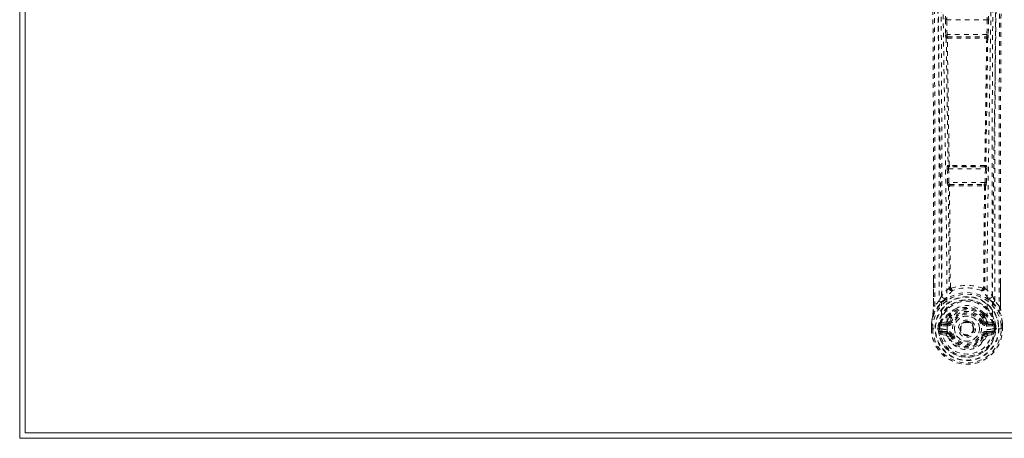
# Model space of a CAD drawing. Header units: inches. Extents: x 23.4 to 64.9, y 13.6 to 55.1.
# Tile 1 of 5: x 23.4 to 44.9, y 13.6 to 22.8. Entities that reach past the tile are written whole.
import ezdxf

# ---------------------------------------------------------------- set-up
doc = ezdxf.new("R2010")
doc.units = ezdxf.units.IN
doc.header["$MEASUREMENT"] = 0
doc.linetypes.add('SLD-Dashed', pattern=[0.075, 0.05, -0.025])
doc.linetypes.add('SLD-Solid', pattern=[0])

msp = doc.modelspace()

# ---------------------------------------------------------------- linework, layer by layer
at = {"color": 7, "linetype": 'SLD-Solid', "lineweight": 15}
for p, q in [((23.378, 13.639), (23.378, 55.139)), ((23.496, 55.021), (23.496, 13.757)), ((23.496, 13.757), (23.496, 55.021)), ((64.878, 13.639), (23.378, 13.639)), ((23.496, 13.757), (64.76, 13.757)), ((64.76, 13.757), (23.496, 13.757))]:
    msp.add_line(p, q, dxfattribs=at)
at = {"color": 7, "linetype": 'SLD-Dashed', "lineweight": 0}
for p, q in [((43.654, 22.802), (43.661, 22.475)), ((43.684, 22.803), (44.572, 22.803)), ((43.691, 22.476), (43.684, 22.803)), ((44.572, 22.803), (44.565, 22.476)), ((44.602, 22.802), (44.594, 22.475)), ((44.565, 22.476), (43.691, 22.476)), ((43.703, 22.43), (43.701, 22.431)), ((43.701, 22.431), (44.555, 22.431)), ((44.555, 22.431), (44.552, 22.43)), ((43.671, 22.4), (43.673, 22.399)), ((44.585, 22.4), (44.582, 22.399)), ((43.695, 19.536), (43.703, 19.241)), ((43.714, 19.614), (43.703, 19.611)), ((43.725, 19.537), (44.531, 19.537)), ((43.732, 19.242), (43.725, 19.537)), ((43.733, 19.582), (43.744, 19.585)), ((44.522, 19.582), (43.733, 19.582)), ((43.743, 19.608), (43.743, 19.608)), ((44.511, 19.585), (44.522, 19.582)), ((44.531, 19.537), (44.523, 19.242)), ((44.541, 19.614), (44.552, 19.611)), ((44.56, 19.536), (44.553, 19.241)), ((43.703, 19.241), (43.704, 19.213)), ((44.523, 19.242), (43.732, 19.242)), ((43.75, 19.196), (43.746, 19.197)), ((43.746, 19.197), (44.51, 19.197)), ((44.51, 19.197), (44.505, 19.196)), ((44.553, 19.241), (44.551, 19.213)), ((43.716, 19.166), (43.72, 19.165)), ((43.72, 19.165), (43.74, 16.945)), ((43.764, 16.943), (43.744, 19.163)), ((43.75, 19.168), (43.75, 19.168)), ((44.512, 19.163), (44.492, 16.943)), ((44.535, 19.165), (44.515, 16.945)), ((44.539, 19.166), (44.535, 19.165)), ((43.392, 16.534), (43.392, 17.108)), ((44.864, 17.141), (44.864, 16.534)), ((43.736, 16.928), (43.736, 16.928)), ((43.763, 16.943), (43.763, 16.942)), ((44.492, 16.942), (44.492, 16.943)), ((44.519, 16.928), (44.519, 16.928)), ((43.518, 16.65), (43.421, 16.534)), ((44.834, 16.534), (44.738, 16.65)), ((43.67, 16.186), (43.554, 16.164)), ((43.741, 16.301), (43.697, 16.208)), ((43.741, 16.339), (43.741, 16.301)), ((43.746, 16.363), (43.758, 16.383)), ((43.795, 16.284), (43.754, 16.197)), ((43.754, 16.197), (43.781, 16.186)), ((43.765, 16.336), (43.765, 16.298)), ((44.501, 16.197), (44.461, 16.284)), ((44.474, 16.186), (44.501, 16.197)), ((44.491, 16.298), (44.491, 16.336)), ((44.498, 16.383), (44.51, 16.363)), ((44.501, 16.197), (44.513, 16.178)), ((44.514, 16.339), (44.514, 16.301)), ((44.586, 16.186), (44.702, 16.164)), ((44.875, 16.338), (44.878, 16.32)), ((43.348, 16.036), (43.349, 16.114)), ((43.348, 16.036), (43.352, 16.036)), ((43.349, 16.114), (43.349, 16.114)), ((43.35, 16.161), (43.35, 16.165)), ((43.35, 16.113), (43.352, 16.164)), ((43.35, 16.115), (43.35, 16.036)), ((43.405, 16.036), (43.352, 16.036)), ((43.378, 16.113), (43.378, 16.036)), ((43.574, 16.036), (43.405, 16.036)), ((43.499, 16.036), (43.5, 16.109)), ((43.5, 16.11), (43.529, 16.108)), ((43.5, 16.109), (43.5, 16.11)), ((43.529, 16.107), (43.529, 16.036)), ((43.534, 16.036), (43.529, 16.036)), ((43.53, 16.109), (43.533, 16.134)), ((43.53, 16.108), (43.535, 16.128)), ((43.535, 16.112), (43.534, 16.036)), ((43.534, 16.036), (43.534, 16.036)), ((43.535, 16.128), (43.535, 16.112)), ((43.544, 16.154), (43.541, 16.15)), ((43.544, 16.154), (43.554, 16.164)), ((43.544, 16.154), (43.544, 16.154)), ((43.554, 16.164), (43.554, 16.164)), ((43.554, 16.164), (43.554, 16.164)), ((43.57, 16.131), (43.699, 16.156)), ((43.57, 16.131), (43.57, 16.101)), ((43.699, 16.131), (43.57, 16.131)), ((43.699, 16.101), (43.57, 16.101)), ((43.574, 16.036), (43.574, 16.036)), ((43.582, 15.979), (43.582, 15.949)), ((43.582, 15.979), (43.699, 15.979)), ((43.699, 16.156), (43.699, 16.131)), ((43.699, 16.101), (43.699, 16.131)), ((43.699, 15.979), (43.699, 15.949)), ((43.971, 16.04), (43.972, 16.055)), ((43.971, 16.031), (43.971, 16.04)), ((44.556, 16.156), (44.686, 16.131)), ((44.556, 16.156), (44.556, 16.131)), ((44.686, 16.131), (44.556, 16.131)), ((44.556, 16.101), (44.556, 16.131)), ((44.686, 16.101), (44.556, 16.101)), ((44.556, 15.979), (44.556, 15.949)), ((44.556, 15.979), (44.673, 15.979)), ((44.673, 15.949), (44.673, 15.979)), ((44.682, 16.036), (44.827, 16.036)), ((44.682, 16.036), (44.682, 16.036)), ((44.686, 16.101), (44.686, 16.131)), ((44.711, 16.154), (44.702, 16.164)), ((44.714, 16.15), (44.711, 16.154)), ((44.72, 16.128), (44.721, 16.112)), ((44.726, 16.108), (44.72, 16.128)), ((44.721, 16.112), (44.721, 16.036)), ((44.721, 16.036), (44.727, 16.036)), ((44.726, 16.108), (44.756, 16.11)), ((44.727, 16.036), (44.726, 16.107)), ((44.756, 16.11), (44.756, 16.108)), ((44.756, 16.108), (44.756, 16.036)), ((44.827, 16.036), (44.85, 16.036)), ((44.85, 16.036), (44.903, 16.036)), ((44.878, 16.036), (44.877, 16.113)), ((44.903, 16.036), (44.907, 16.036)), ((44.906, 16.161), (44.906, 16.165)), ((44.906, 16.036), (44.906, 16.115)), ((44.907, 16.114), (44.907, 16.114)), ((44.907, 16.036), (44.907, 16.114)), ((43.552, 15.913), (43.671, 15.89)), ((43.699, 15.929), (43.582, 15.949)), ((43.582, 15.949), (43.699, 15.949)), ((43.699, 15.929), (43.699, 15.949)), ((43.704, 15.863), (43.759, 15.886)), ((43.759, 15.886), (43.756, 15.892)), ((43.781, 15.895), (43.759, 15.886)), ((44.497, 15.886), (44.474, 15.895)), ((44.673, 15.949), (44.556, 15.929)), ((44.556, 15.929), (44.556, 15.949)), ((44.556, 15.949), (44.673, 15.949)), ((44.584, 15.89), (44.703, 15.913))]:
    msp.add_line(p, q, dxfattribs=at)
at = {"color": 7, "linetype": 'SLD-Dashed', "lineweight": 0, "flags": 128}
for points in [[(43.392, 17.108), (43.392, 20.782), (43.372, 25.032), (43.347, 29.281), (43.321, 33.531)], [(43.421, 16.534), (43.425, 17.87), (43.425, 19.224), (43.422, 20.602), (43.418, 21.928), (43.412, 23.294), (43.405, 24.66), (43.397, 25.961), (43.39, 27.114), (43.385, 27.92), (43.377, 29.245), (43.37, 30.388), (43.363, 31.478), (43.357, 32.526), (43.351, 33.532)], [(43.44, 33.437), (43.437, 30.994), (43.441, 28.553), (43.455, 26.112), (43.481, 23.674), (43.509, 21.761), (43.539, 19.849), (43.564, 17.941), (43.574, 16.036)], [(44.816, 33.437), (44.818, 30.994), (44.814, 28.553), (44.8, 26.112), (44.774, 23.674), (44.747, 21.761), (44.717, 19.849), (44.692, 17.941), (44.682, 16.036)], [(44.905, 33.532), (44.899, 32.596), (44.893, 31.624), (44.887, 30.616), (44.882, 29.847), (44.882, 29.745), (44.881, 29.642), (44.88, 29.539), (44.88, 29.436), (44.879, 29.333), (44.878, 29.208), (44.876, 28.842), (44.874, 28.507), (44.872, 28.203), (44.87, 27.932), (44.867, 27.424), (44.864, 26.98), (44.86, 26.322), (44.857, 25.723), (44.854, 25.181), (44.85, 24.573), (44.847, 23.953), (44.841, 22.755), (44.836, 21.479), (44.832, 20.247), (44.83, 19.006), (44.831, 17.756), (44.834, 16.534)], [(44.935, 33.531), (44.909, 29.281), (44.883, 25.032), (44.863, 20.782), (44.864, 17.141)], [(43.691, 16.018), (43.681, 17.954), (43.654, 19.893), (43.622, 21.835), (43.592, 23.779), (43.569, 25.725), (43.552, 28.276), (43.546, 30.828), (43.548, 33.382)], [(44.707, 33.382), (44.709, 30.944), (44.705, 28.508), (44.689, 26.073), (44.661, 23.641), (44.632, 21.731), (44.6, 19.824), (44.574, 17.92), (44.565, 16.018)], [(43.447, 32.465), (43.451, 31.853), (43.455, 31.207), (43.459, 30.524), (43.463, 29.807), (43.468, 29.065), (43.469, 28.965), (43.469, 28.865), (43.47, 28.764), (43.47, 28.663), (43.471, 28.561), (43.472, 28.432), (43.474, 28.047), (43.476, 27.704), (43.478, 27.404), (43.48, 27.146), (43.481, 27.003), (43.482, 26.878), (43.482, 26.77), (43.483, 26.68), (43.483, 26.606), (43.484, 26.549), (43.484, 26.419), (43.486, 26.244), (43.489, 25.722), (43.492, 25.24), (43.493, 25.01), (43.494, 24.791), (43.496, 24.582), (43.497, 24.322), (43.499, 24.06), (43.5, 23.804), (43.501, 23.555), (43.507, 22.436), (43.512, 21.246), (43.516, 20.106), (43.519, 18.951), (43.519, 17.788), (43.518, 16.65)], [(43.507, 32.465), (43.531, 28.539), (43.555, 24.612), (43.574, 20.687), (43.577, 16.761)], [(44.678, 16.761), (44.681, 20.687), (44.7, 24.612), (44.724, 28.539), (44.748, 32.465)], [(44.738, 16.65), (44.736, 17.408), (44.736, 18.202), (44.737, 19.032), (44.739, 19.899), (44.741, 20.75), (44.744, 21.467), (44.747, 22.152), (44.751, 22.888), (44.755, 23.674), (44.756, 23.916), (44.757, 24.161), (44.759, 24.411), (44.76, 24.629), (44.761, 24.806), (44.762, 24.991), (44.763, 25.185), (44.765, 25.388), (44.767, 25.797), (44.77, 26.238), (44.773, 26.709), (44.773, 26.802), (44.773, 26.825), (44.774, 26.842), (44.774, 26.865), (44.774, 26.895), (44.774, 26.93), (44.774, 26.972), (44.775, 27.118), (44.777, 27.311), (44.778, 27.512), (44.779, 27.747), (44.781, 28.015), (44.782, 28.129), (44.782, 28.249), (44.783, 28.374), (44.784, 28.504), (44.784, 28.587), (44.785, 28.667), (44.79, 29.502), (44.795, 30.306), (44.8, 31.068), (44.804, 31.788), (44.808, 32.465)], [(43.684, 22.803), (43.678, 22.803), (43.673, 22.803), (43.668, 22.803), (43.664, 22.803), (43.66, 22.803), (43.657, 22.802), (43.655, 22.802), (43.654, 22.802)], [(44.602, 22.802), (44.601, 22.802), (44.598, 22.802), (44.596, 22.803), (44.592, 22.803), (44.587, 22.803), (44.583, 22.803), (44.577, 22.803), (44.572, 22.803)], [(43.691, 22.476), (43.681, 22.475), (43.671, 22.475), (43.664, 22.475), (43.661, 22.475)], [(43.663, 22.475), (43.662, 22.461), (43.662, 22.456)], [(44.594, 22.475), (44.591, 22.475), (44.585, 22.475), (44.575, 22.475), (44.565, 22.476)], [(44.593, 22.456), (44.593, 22.461), (44.592, 22.475)], [(43.673, 22.399), (43.694, 21.006), (43.714, 19.614)], [(43.703, 22.43), (43.696, 22.429), (43.69, 22.426), (43.685, 22.422), (43.683, 22.417), (43.683, 22.411), (43.685, 22.406), (43.69, 22.401), (43.696, 22.397)], [(43.702, 22.402), (43.701, 22.402), (43.7, 22.402), (43.698, 22.401), (43.696, 22.397)], [(43.737, 19.612), (43.717, 21.004), (43.696, 22.397)], [(44.56, 22.397), (44.539, 21.004), (44.518, 19.612)], [(44.582, 22.399), (44.562, 21.006), (44.541, 19.614)], [(44.56, 22.397), (44.566, 22.401), (44.57, 22.406), (44.572, 22.411), (44.572, 22.417), (44.57, 22.422), (44.566, 22.426), (44.559, 22.429), (44.552, 22.43)], [(43.725, 19.537), (43.719, 19.536), (43.714, 19.536), (43.709, 19.536), (43.705, 19.536), (43.701, 19.536), (43.698, 19.536), (43.696, 19.536), (43.695, 19.536)], [(43.737, 19.612), (43.732, 19.609), (43.728, 19.605), (43.726, 19.601), (43.726, 19.596), (43.728, 19.592), (43.732, 19.588), (43.738, 19.586), (43.744, 19.585)], [(44.511, 19.585), (44.518, 19.586), (44.523, 19.588), (44.527, 19.592), (44.529, 19.596), (44.529, 19.601), (44.527, 19.605), (44.523, 19.609), (44.518, 19.612)], [(44.513, 19.608), (44.514, 19.608), (44.514, 19.608), (44.516, 19.609), (44.518, 19.612)], [(44.56, 19.536), (44.559, 19.536), (44.557, 19.536), (44.554, 19.536), (44.55, 19.536), (44.546, 19.536), (44.541, 19.536), (44.536, 19.536), (44.531, 19.537)], [(43.732, 19.242), (43.722, 19.242), (43.713, 19.242), (43.706, 19.241), (43.703, 19.241)], [(43.75, 19.196), (43.743, 19.195), (43.737, 19.192), (43.733, 19.188), (43.73, 19.183), (43.731, 19.177), (43.733, 19.171), (43.737, 19.166), (43.744, 19.163)], [(44.512, 19.163), (44.518, 19.166), (44.522, 19.171), (44.525, 19.177), (44.525, 19.183), (44.523, 19.188), (44.518, 19.192), (44.512, 19.195), (44.505, 19.196)], [(44.553, 19.241), (44.549, 19.241), (44.542, 19.242), (44.533, 19.242), (44.523, 19.242)], [(43.75, 19.168), (43.749, 19.168), (43.748, 19.167), (43.746, 19.166), (43.744, 19.163)], [(44.512, 19.163), (44.509, 19.166), (44.508, 19.167), (44.507, 19.168), (44.506, 19.168)], [(43.395, 17.108), (43.394, 16.865), (43.393, 16.534)], [(44.862, 16.534), (44.861, 16.812), (44.86, 17.052), (44.86, 17.142)], [(43.736, 16.928), (43.651, 16.849), (43.577, 16.761)], [(43.736, 16.928), (43.738, 16.917), (43.743, 16.908), (43.749, 16.902), (43.757, 16.899), (43.765, 16.9), (43.773, 16.905), (43.779, 16.912), (43.784, 16.922)], [(44.472, 16.922), (44.476, 16.912), (44.483, 16.905), (44.49, 16.9), (44.498, 16.899), (44.506, 16.902), (44.513, 16.908), (44.517, 16.917), (44.519, 16.928)], [(44.519, 16.928), (44.604, 16.849), (44.678, 16.761)], [(43.379, 16.331), (43.459, 16.486), (43.56, 16.609)], [(43.655, 16.697), (43.665, 16.706), (43.67, 16.712)], [(44.6, 16.697), (44.591, 16.706), (44.585, 16.712)], [(44.696, 16.609), (44.796, 16.486), (44.876, 16.331)], [(43.383, 16.364), (43.388, 16.418), (43.392, 16.534)], [(43.392, 16.534), (43.391, 16.534), (43.393, 16.534), (43.395, 16.534), (43.398, 16.534), (43.403, 16.534), (43.408, 16.534), (43.414, 16.534), (43.421, 16.534)], [(43.888, 16.478), (43.835, 16.449), (43.758, 16.382)], [(44.498, 16.383), (44.42, 16.449), (44.366, 16.478)], [(44.864, 16.534), (44.864, 16.534), (44.863, 16.534), (44.86, 16.534), (44.857, 16.534), (44.853, 16.534), (44.847, 16.534), (44.841, 16.534), (44.834, 16.534)], [(43.379, 16.331), (43.363, 16.257), (43.35, 16.165)], [(43.35, 16.161), (43.362, 16.249), (43.377, 16.32)], [(43.377, 16.32), (43.381, 16.34), (43.383, 16.364)], [(43.379, 16.331), (43.378, 16.326), (43.377, 16.32)], [(43.697, 16.208), (43.684, 16.191), (43.67, 16.186)], [(43.741, 16.339), (43.745, 16.363), (43.746, 16.363)], [(43.809, 16.174), (43.803, 16.177), (43.798, 16.179), (43.794, 16.181), (43.789, 16.182), (43.786, 16.184), (43.783, 16.185), (43.782, 16.186), (43.781, 16.186)], [(44.447, 16.174), (44.452, 16.177), (44.457, 16.179), (44.462, 16.181), (44.466, 16.182), (44.469, 16.184), (44.472, 16.185), (44.474, 16.186), (44.474, 16.186)], [(44.51, 16.363), (44.51, 16.363), (44.514, 16.339)], [(44.514, 16.301), (44.537, 16.259), (44.558, 16.208)], [(44.558, 16.208), (44.572, 16.191), (44.586, 16.186)], [(44.878, 16.32), (44.878, 16.326), (44.876, 16.331)], [(44.906, 16.165), (44.892, 16.257), (44.876, 16.331)], [(44.906, 16.161), (44.893, 16.249), (44.878, 16.32)], [(43.378, 16.113), (43.372, 16.114), (43.366, 16.114), (43.36, 16.114), (43.356, 16.114), (43.352, 16.114), (43.349, 16.114), (43.348, 16.114), (43.349, 16.114)], [(43.378, 16.036), (43.371, 16.036), (43.365, 16.036), (43.36, 16.036), (43.355, 16.036), (43.351, 16.036), (43.349, 16.036), (43.348, 16.036), (43.348, 16.036)], [(43.35, 16.165), (43.351, 16.166), (43.351, 16.167), (43.352, 16.166), (43.352, 16.164), (43.353, 16.156), (43.354, 16.152), (43.355, 16.15), (43.356, 16.15), (43.36, 16.149), (43.362, 16.148), (43.363, 16.147), (43.364, 16.145), (43.365, 16.138), (43.366, 16.134), (43.369, 16.129), (43.374, 16.122), (43.377, 16.118), (43.378, 16.114)], [(43.529, 16.108), (43.53, 16.108), (43.53, 16.108)], [(43.57, 16.101), (43.551, 16.104), (43.535, 16.112)], [(43.54, 15.962), (43.559, 15.975), (43.582, 15.979)], [(43.691, 16.018), (43.697, 15.939), (43.722, 15.862), (43.763, 15.791), (43.818, 15.73), (43.885, 15.681), (43.961, 15.644), (44.043, 15.622), (44.128, 15.614), (44.212, 15.622), (44.294, 15.644), (44.37, 15.681), (44.437, 15.73), (44.493, 15.791), (44.534, 15.862), (44.558, 15.939), (44.565, 16.018)], [(44.673, 15.979), (44.696, 15.975), (44.716, 15.962)], [(44.721, 16.112), (44.704, 16.104), (44.686, 16.101)], [(44.726, 16.108), (44.726, 16.108), (44.726, 16.108)], [(44.877, 16.114), (44.879, 16.118), (44.887, 16.129), (44.889, 16.134), (44.889, 16.139), (44.89, 16.143), (44.891, 16.145), (44.892, 16.147), (44.896, 16.148), (44.899, 16.149), (44.901, 16.15), (44.902, 16.151), (44.902, 16.155), (44.903, 16.164), (44.904, 16.165), (44.904, 16.166), (44.905, 16.166), (44.906, 16.165)], [(44.877, 16.113), (44.883, 16.114), (44.89, 16.114), (44.895, 16.114), (44.9, 16.114), (44.903, 16.114), (44.906, 16.114), (44.907, 16.114), (44.907, 16.114)], [(44.907, 16.036), (44.908, 16.036), (44.907, 16.036), (44.904, 16.036), (44.9, 16.036), (44.896, 16.036), (44.89, 16.036), (44.884, 16.036), (44.878, 16.036)], [(43.809, 15.906), (43.803, 15.904), (43.798, 15.902), (43.794, 15.9), (43.789, 15.898), (43.786, 15.897), (43.783, 15.896), (43.782, 15.895), (43.781, 15.895)], [(44.447, 15.906), (44.452, 15.904), (44.457, 15.902), (44.462, 15.9), (44.466, 15.898), (44.469, 15.897), (44.472, 15.896), (44.474, 15.895), (44.474, 15.895)]]:
    msp.add_lwpolyline(points, dxfattribs=at)
at = {"color": 7, "linetype": 'SLD-Dashed', "lineweight": 0}
for radius in [0.7, 0.69, 0.623, 0.32, 0.275, 0.188, 0.156, 0.142, 0.14, 0.138]:
    msp.add_circle((44.128, 16.04), radius, dxfattribs=at)
for centre, radius, start, end in [((43.851, 22.824), 0.198, 164.4388, 186.2874), ((44.405, 22.824), 0.198, 353.7121, 15.5617), ((43.757, 22.816), 0.0749, 154.6894, 189.9442), ((44.498, 22.816), 0.0749, 350.0553, 25.3111), ((43.852, 22.462), 0.192, 176.0948, 198.839), ((43.701, 22.401), 0.0301, 90.5534, 181.1115), ((43.765, 22.468), 0.0743, 174.2803, 210.3323), ((44.491, 22.468), 0.0743, 329.6674, 5.7199), ((44.554, 22.401), 0.0301, 358.8887, 89.4464), ((44.403, 22.462), 0.192, 341.1616, 3.9045), ((43.703, 22.4), 0.0301, 90.5741, 181.1117), ((43.691, 22.482), 0.0847, 257.7436, 273.1653), ((43.739, 22.408), 0.038, 146.4382, 189.1747), ((44.128, 56.29), 33.891, 269.2799, 270.7201), ((43.707, 22.457), 0.0278, 261.0399, 270.7095), ((44.128, 56.121), 33.694, 269.2856, 270.7144), ((44.548, 22.454), 0.025, 268.7674, 279.4925), ((44.516, 22.408), 0.038, 350.8245, 33.5615), ((44.552, 22.4), 0.0301, 358.8883, 89.4259), ((44.553, 22.396), 0.00679, 14.3905, 84.5333), ((44.564, 22.482), 0.0847, 266.8347, 282.2563), ((43.843, 19.557), 0.149, 158.9502, 188.1476), ((43.733, 19.612), 0.0301, 181.7872, 269.2442), ((43.733, 19.691), 0.0785, 256.0036, 273.0818), ((43.744, 19.615), 0.0301, 181.892, 269.2001), ((43.781, 19.549), 0.0582, 146.234, 192.459), ((43.743, 19.614), 0.00598, 196.9211, 263.9349), ((43.775, 19.604), 0.0331, 172.9657, 213.616), ((44.127, -15.875), 35.485, 89.377, 90.6206), ((43.748, 19.56), 0.0253, 89.4178, 98.4892), ((44.128, -13.814), 33.401, 89.3485, 90.6515), ((44.48, 19.604), 0.0331, 326.3835, 7.0335), ((44.508, 19.558), 0.0276, 81.8864, 90.2155), ((44.511, 19.615), 0.0301, 270.7999, 358.1079), ((44.522, 19.691), 0.0785, 266.9181, 283.9964), ((44.522, 19.612), 0.0301, 270.7708, 358.1978), ((44.474, 19.549), 0.0582, 347.5396, 33.7674), ((44.413, 19.557), 0.149, 351.8521, 21.0503), ((43.787, 19.209), 0.0829, 176.9554, 210.9222), ((43.746, 19.167), 0.0301, 90.8706, 181.4283), ((43.75, 19.166), 0.0301, 90.9058, 181.4447), ((43.791, 19.235), 0.0589, 172.9923, 219.8316), ((43.792, 19.174), 0.0426, 150.0945, 188.6236), ((43.754, 19.225), 0.0296, 261.2475, 271.1036), ((44.128, 52.984), 33.791, 269.368, 270.632), ((44.501, 19.229), 0.0332, 269.442, 278.2141), ((44.463, 19.174), 0.0426, 351.3758, 29.9051), ((44.505, 19.166), 0.0301, 358.5554, 89.0941), ((44.464, 19.235), 0.0589, 320.1685, 7.0075), ((44.509, 19.167), 0.0301, 358.5718, 89.1293), ((44.468, 19.209), 0.0829, 329.0785, 3.0442), ((43.739, 19.239), 0.0768, 255.6054, 273.1202), ((44.127, 53.119), 33.954, 269.3631, 270.6385), ((44.516, 19.239), 0.0768, 266.8798, 284.3946), ((44.128, 16.04), 0.788, 9.1184, 170.8816), ((44.395, 16.204), 0.885, 130.8582, 144.9885), ((43.711, 16.943), 0.0299, 329.4661, 4.3737), ((43.797, 16.931), 0.0608, 183.3101, 288.1477), ((43.761, 17.017), 0.0746, 254.2322, 272.2094), ((43.789, 16.948), 0.026, 193.3968, 258.5581), ((44.128, 16.023), 0.963, 69.0616, 110.948), ((43.869, 16.944), 0.0884, 194.2816, 232.8738), ((44.128, 16.092), 0.841, 68.2527, 111.7503), ((43.861, 16.204), 0.885, 35.0117, 49.1435), ((44.458, 16.931), 0.0608, 251.8523, 356.6898), ((44.386, 16.944), 0.0884, 307.1345, 345.7101), ((44.468, 16.947), 0.0249, 279.8088, 348.1849), ((44.495, 17.017), 0.0746, 267.7957, 285.77), ((44.543, 16.942), 0.0278, 174.3058, 211.8662), ((44.128, 16.04), 0.753, 5.5815, 174.4205), ((44.128, 16.04), 0.632, 6.2981, 173.7019), ((49.684, 13.433), 6.955, 151.4124, 152.4554), ((44.212, 17.329), 0.972, 224.3615, 227.8193), ((44.128, 16.04), 0.602, 6.4998, 169.3934), ((45.096, 15.039), 2.196, 130.9802, 134.3673), ((43.638, 16.764), 0.0608, 182.1741, 301.9473), ((44.618, 16.764), 0.0608, 238.0541, 357.8225), ((43.16, 15.039), 2.196, 45.6323, 49.0206), ((38.586, 13.441), 6.939, 27.5434, 28.5889), ((44.043, 17.329), 0.972, 312.1807, 315.6385), ((39.684, 17.199), 3.796, 346.776, 349.9164), ((40.297, 16.632), 3.097, 355.0393, 358.2136), ((44.128, 16.03), 0.451, 36.3983, 143.6019), ((44.128, 16.008), 0.498, 44.711, 135.289), ((44.128, 16.04), 0.376, 22.774, 157.226), ((44.128, 16.045), 0.41, 35.7165, 144.3051), ((44.128, 16.074), 0.47, 59.4272, 120.6383), ((48.57, 17.199), 3.795, 190.0832, 193.2247), ((47.716, 16.62), 2.855, 181.7277, 185.6804), ((46.188, 16.511), 1.325, 179.0044, 187.5059), ((43.984, 15.956), 0.483, 117.9637, 155.8047), ((43.93, 15.948), 0.434, 115.8001, 150.152), ((43.7, 16.186), 0.0299, 180.8838, 268.8996), ((43.728, 16.214), 0.031, 189.9989, 328.1919), ((43.694, 16.221), 0.0647, 274.7235, 338.8813), ((43.699, 16.22), 0.089, 270, 337.226), ((43.762, 16.411), 0.0746, 253.766, 271.8363), ((43.762, 16.372), 0.0744, 253.7094, 271.8377), ((43.772, 16.304), 0.0305, 185.9509, 319.0156), ((43.801, 16.394), 0.0441, 194.61, 232.9524), ((43.796, 16.336), 0.0316, 134.5895, 179.2881), ((43.798, 16.331), 0.0466, 224.3545, 266.1368), ((44.128, 16.04), 0.346, 22.774, 157.226), ((44.128, 16.04), 0.275, 360, 180), ((44.128, 16.04), 0.157, 65.0098, 110.1679), ((44.484, 16.304), 0.0305, 220.9362, 354.0465), ((44.458, 16.33), 0.0463, 273.689, 315.7317), ((44.556, 16.22), 0.089, 202.774, 270), ((44.455, 16.394), 0.0441, 307.0485, 345.3916), ((44.459, 16.336), 0.0316, 0.7147, 45.411), ((44.493, 16.411), 0.0746, 268.1564, 286.2414), ((44.493, 16.372), 0.0743, 268.1509, 286.3017), ((44.265, 15.95), 0.491, 24.671, 61.722), ((44.528, 16.214), 0.031, 211.7534, 350.0613), ((44.557, 16.21), 0.0542, 216.2195, 269.3857), ((44.325, 15.948), 0.435, 29.8476, 64.1932), ((44.556, 16.186), 0.0299, 271.0989, 359.1176), ((44.128, 16.04), 0.78, 180, 359.6863), ((44.128, 16.04), 0.78, 180.3208, 359.6784), ((44.153, 16.119), 0.804, 177.0458, 180.3854), ((44.128, 16.04), 0.75, 180.321, 359.679), ((44.128, 16.04), 0.629, 180.4094, 359.5862), ((44.128, 16.04), 0.599, 180.4095, 359.5861), ((44.128, 16.04), 0.593, 180.4056, 187.6091), ((43.641, 16.113), 0.107, 159.3714, 171.8167), ((43.744, 15.989), 0.206, 187.6616, 201.6567), ((43.569, 16.162), 0.0305, 202.2054, 270.9895), ((43.684, 16.377), 0.358, 252.1172, 271.0939), ((44.128, 16.036), 0.554, 180.0503, 359.9569), ((43.699, 16.22), 0.119, 270, 337.2266), ((43.699, 15.86), 0.119, 22.774, 90.0002), ((44.128, 16.04), 0.275, 180, 0), ((44.556, 16.22), 0.119, 202.7735, 269.9999), ((44.556, 15.86), 0.119, 89.9998, 157.2259), ((44.567, 16.407), 0.389, 269.6792, 287.1664), ((44.686, 16.162), 0.0305, 269.0103, 337.7946), ((44.512, 15.989), 0.206, 338.3433, 352.3385), ((44.646, 16.121), 0.0746, 5.4321, 23.3795), ((44.128, 16.04), 0.593, 352.3909, 359.5868), ((44.472, 16.126), 0.435, 358.3326, 5.6171), ((44.082, 16.119), 0.824, 359.6544, 2.914), ((43.581, 15.92), 0.0299, 88.0463, 192.1081), ((43.7, 15.899), 0.0301, 91.4481, 197.6272), ((43.662, 15.845), 0.0457, 22.6533, 78.5202), ((43.699, 15.86), 0.089, 22.774, 90), ((43.693, 15.858), 0.0716, 28.9531, 85.1663), ((44.128, 16.04), 0.459, 202.774, 337.226), ((44.128, 16.04), 0.4, 202.774, 337.226), ((44.128, 16.04), 0.376, 202.774, 337.226), ((44.128, 16.04), 0.346, 202.7738, 337.2262), ((44.556, 15.86), 0.089, 90, 157.226), ((44.562, 15.858), 0.0714, 94.7359, 157.149), ((46.583, 20.778), 5.319, 246.9059, 247.5451), ((44.593, 15.845), 0.0456, 101.3996, 157.4268), ((44.556, 15.899), 0.0301, 342.3822, 88.5439), ((44.674, 15.92), 0.0299, 347.8921, 91.9536)]:
    msp.add_arc(centre, radius, start, end, dxfattribs=at)

doc.saveas('drawing.dxf')
